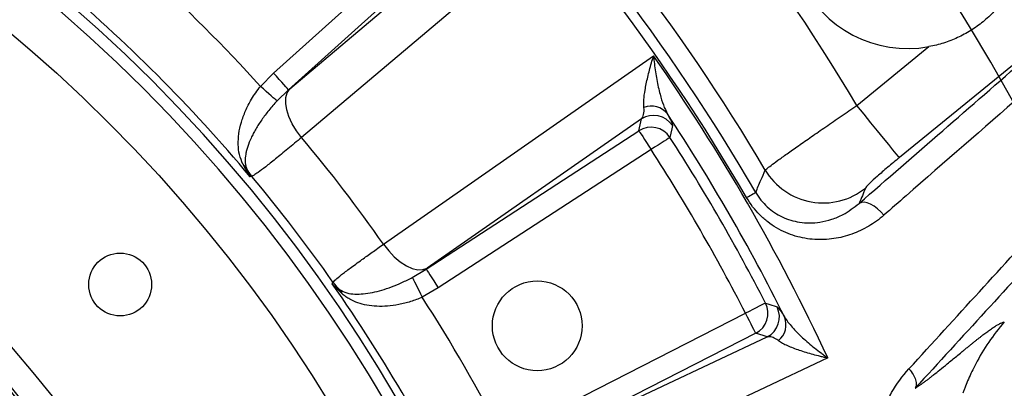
# Model space of a CAD drawing. Extents: x 0 to 8410, y 0 to 5940.
# Tile 26 of 110: x 2821 to 3260, y 4411 to 4575. Entities that reach past the tile are written whole.
import ezdxf

# ---------------------------------------------------------------- set-up
doc = ezdxf.new("R2010")
doc.units = 0
doc.header["$LTSCALE"] = 10
doc.linetypes.add('CENTERX2', pattern=[20.32, 12.7, -2.54, 2.54, -2.54])
doc.layers.get('0').update_dxf_attribs({"linetype": 'CONTINUOUS'})
doc.styles.add('SLDTEXTSTYLE0', font='TXT', dxfattribs={"width": 0.605})
doc.dimstyles.new('SLDDIMSTYLE0', dxfattribs={"dimtxt": 50, "dimasz": 50, "dimexe": 0, "dimexo": 0.0625, "dimgap": 12.5, "dimtad": 0, "dimtih": 1, "dimtoh": 1, "dimdec": 1, "dimlfac": 0.5, "dimrnd": 1e-09, "dimzin": 12, "dimtxsty": 'SLDTEXTSTYLE0', "dimblk1": 'NONE', "dimsah": 1, "dimcen": 0, "dimazin": 3, "dimtfac": 1, "dimtmove": 0, "dimatfit": 3, "dimtolj": 1, "dimtzin": 12})
doc.dimstyles.new('SLDDIMSTYLE1', dxfattribs={"dimtxt": 50, "dimasz": 50, "dimexe": 0, "dimexo": 0.0625, "dimgap": -12.5, "dimtad": 1, "dimdec": 4, "dimlfac": 5, "dimzin": 12, "dimtxsty": 'SLDTEXTSTYLE0', "dimsah": 1, "dimcen": 0.09, "dimazin": 3, "dimtfac": 1, "dimtofl": 0, "dimtmove": 0, "dimatfit": 3, "dimtolj": 1})
doc.dimstyles.new('SLDDIMSTYLE2', dxfattribs={"dimtxt": 50, "dimasz": 50, "dimexe": 0, "dimexo": 0.0625, "dimgap": 12.5, "dimtad": 1, "dimdec": 1, "dimlfac": 0.5, "dimrnd": 1e-09, "dimzin": 12, "dimtxsty": 'SLDTEXTSTYLE0', "dimsah": 1, "dimcen": 0.09, "dimazin": 3, "dimtfac": 1, "dimtofl": 0, "dimtmove": 0, "dimatfit": 3, "dimtolj": 1, "dimtzin": 12})

# ---------------------------------------------------------------- blocks, each defined once
blk = doc.blocks.new('_D')
at = {"color": 7, "linetype": 'CONTINUOUS'}
for p, q in [((1762.91, 5138.79), (3012.06, 2973.23)), ((3012.06, 2973.23), (3116.53, 2792.13)), ((3116.53, 2792.13), (3367.21, 2792.13))]:
    blk.add_line(p, q, dxfattribs=at)
blk.add_solid([(3012.06, 2973.23), (3030.55, 2926.18), (3043.54, 2933.67)], dxfattribs=at)
at = {"color": 7, "linetype": 'CONTINUOUS', "char_height": 50, "attachment_point": 1, "style": 'SLDTEXTSTYLE0'}
for s, insert in [('%%c', (3141.53, 2856.58)), ('1250', (3214.43, 2856.72))]:
    blk.add_mtext(s, dxfattribs=dict(at, insert=insert))
blk = doc.blocks.new('_NONE')
blk = doc.blocks.new('_D_1')
at = {"color": 7, "linetype": 'CONTINUOUS'}
for p, q in [((3248.9, 3345.91), (3701.1, 2973.15)), ((2387.49, 3030.16), (2387.49, 2353.62)), ((2979.56, 2571.41), (3156.43, 2654.83)), ((3156.43, 2654.83), (3189.17, 2585.43)), ((3189.17, 2585.43), (3012.29, 2502.01)), ((3012.29, 2502.01), (2979.56, 2571.41))]:
    blk.add_line(p, q, dxfattribs=at)
blk.add_arc((2387.49, 4056.01), 1687.4, 270, 320.5, dxfattribs=at)
for points in [[(3689.52, 2982.7), (3651.43, 2949.45), (3662.87, 2939.73)], [(2387.49, 2368.62), (2437.59, 2361.86), (2437.37, 2376.85)]]:
    blk.add_solid(points, dxfattribs=at)
at = {"color": 7, "linetype": 'CONTINUOUS', "insert": (3000.35, 2567.64), "char_height": 50, "attachment_point": 1, "rotation": 25.25, "style": 'SLDTEXTSTYLE0'}
blk.add_mtext('50,5°', dxfattribs=at)
blk = doc.blocks.new('_D_2')
at = {"color": 7, "linetype": 'CONTINUOUS'}
for p, q in [((2387.49, 5081.86), (2387.49, 5615.48)), ((2920.53, 5523.54), (2949.9, 5594.44)), ((2949.9, 5594.44), (3077.64, 5541.53)), ((3077.64, 5541.53), (3048.27, 5470.63)), ((3048.27, 5470.63), (2920.53, 5523.54)), ((3135.61, 4804.13), (3490.19, 5158.72))]:
    blk.add_line(p, q, dxfattribs=at)
blk.add_arc((2387.49, 4056.01), 1544.46, 45, 90, dxfattribs=at)
for points in [[(2387.49, 5600.48), (2437.36, 5592.17), (2437.6, 5607.17)], [(3479.59, 5148.11), (3448.88, 5188.28), (3438.45, 5177.5)]]:
    blk.add_solid(points, dxfattribs=at)
at = {"color": 7, "linetype": 'CONTINUOUS', "insert": (2961.07, 5576.51), "char_height": 50, "attachment_point": 1, "rotation": 337.5, "style": 'SLDTEXTSTYLE0'}
blk.add_mtext('45°', dxfattribs=at)
blk = doc.blocks.new('SW_SYMBOL_MOD_BOX')
at = {"color": 0, "linetype": 'CONTINUOUS'}
for p, q in [((2000, 2000), (2000, 8000)), ((2000, 8000), (8000, 8000)), ((8000, 8000), (8000, 2000)), ((2000, 2000), (8000, 2000))]:
    blk.add_line(p, q, dxfattribs=at)
blk = doc.blocks.new('_D_8')
at = {"color": 7, "linetype": 'CONTINUOUS'}
for p, q in [((3241.95, 4976.01), (3946.89, 4976.01)), ((3931.89, 4976.01), (3931.89, 3136.01)), ((3241.95, 3136.01), (3946.89, 3136.01))]:
    blk.add_line(p, q, dxfattribs=at)
for points in [[(3931.89, 4976.01), (3924.39, 4926.01), (3939.39, 4926.01)], [(3931.89, 3136.01), (3939.39, 3186.01), (3924.39, 3186.01)]]:
    blk.add_solid(points, dxfattribs=at)
at = {"color": 7, "linetype": 'CONTINUOUS', "xscale": 0.006445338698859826, "yscale": 0.006445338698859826, "zscale": 0.006445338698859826, "rotation": 90.0000000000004}
blk.add_blockref('SW_SYMBOL_MOD_BOX', (3924.66, 3964.19), dxfattribs=at)
at = {"color": 7, "linetype": 'CONTINUOUS', "insert": (3867.29, 4033.25), "char_height": 50, "attachment_point": 1, "rotation": 90, "style": 'SLDTEXTSTYLE0'}
blk.add_mtext('920', dxfattribs=at)
blk = doc.blocks.new('SW_CENTERMARKSYMBOL_0')
at = {"color": 0, "linetype": 'CONTINUOUS'}
blk.add_arc((829.04, -559.19), 1000, 326.80214, 33.19786, dxfattribs=at)

msp = doc.modelspace()

# ---------------------------------------------------------------- linework, layer by layer
at = {"color": 8, "linetype": 'CONTINUOUS'}
for p, q in [((2933.884059, 4551.239373), (3017.92029, 4626.90592)), ((3024.602388, 4619.484665), (2940.566216, 4543.818118)), ((2941.057537, 4544.231804), (3029.972826, 4619.204821)), ((3285.073791, 4572.620155), (3212.759588, 4513.629677)), ((3193.822299, 4536.844196), (3225.944911, 4563.048305)), ((2928.003882, 4545.362176), (2933.884059, 4551.239373)), ((2940.566216, 4543.818118), (2935.384129, 4538.851948)), ((3097.777103, 4530.840637), (3002.345715, 4464.359464)), ((3096.657429, 4525.580765), (3097.777103, 4530.840637)), ((3001.818989, 4463.991942), (3096.657429, 4525.580765)), ((3102.096353, 4517.205538), (3007.257913, 4455.616744)), ((2995.680843, 4460.271777), (3001.818989, 4463.991942)), ((3007.257913, 4455.616744), (3000.059043, 4451.458038)), ((3043.440436, 4392.946692), (3144.19714, 4444.284798)), ((3148.730848, 4435.386957), (3047.974144, 4384.048851)), ((3048.555766, 4384.321274), (3153.845881, 4433.7267)), ((3153.845881, 4433.7267), (3148.730848, 4435.386957))]:
    msp.add_line(p, q, dxfattribs=at)
at = {"color": 8, "linetype": 'CONTINUOUS', "flags": 128}
for points in [[(3058.471058, 4617.17868), (3032.482002, 4595.266999), (2946.330522, 4522.633256)], [(2982.847844, 4475.042881), (3010.739062, 4494.475694), (3103.19588, 4558.892192)], [(2940.566216, 4543.818118), (2940.38013, 4544.024767), (2939.960693, 4544.490548), (2939.323042, 4545.19874), (2938.490067, 4546.123894), (2937.49157, 4547.232808), (2936.363552, 4548.485609), (2935.146485, 4549.837323), (2933.884059, 4551.239373)], [(2935.384129, 4538.851948), (2935.042177, 4539.153607), (2934.487556, 4539.642842), (2933.737014, 4540.304901), (2932.813202, 4541.119786), (2931.744073, 4542.06288), (2930.561994, 4543.105634), (2929.302548, 4544.216605), (2928.003882, 4545.362176)], [(2946.330522, 4522.633256), (2944.063697, 4525.618495), (2942.163203, 4528.73707), (2940.696214, 4531.878711), (2939.714585, 4534.932347), (2939.253066, 4537.789942), (2939.327989, 4540.350469), (2939.936612, 4542.523386), (2941.057537, 4544.231804)], [(3212.759588, 4513.629677), (3212.324057, 4514.163585), (3211.363111, 4515.341552), (3209.904049, 4517.130168), (3207.988296, 4519.478591), (3205.670331, 4522.320123), (3203.015838, 4525.574149), (3200.100337, 4529.148193), (3197.006498, 4532.940777), (3193.822299, 4536.844196)], [(3096.657429, 4525.580765), (3096.808885, 4525.347532), (3097.150241, 4524.821879), (3097.669278, 4524.02264), (3098.347281, 4522.978576), (3099.15999, 4521.727146), (3100.07814, 4520.313294), (3101.068769, 4518.787833), (3102.096353, 4517.205538)], [(3111.582373, 4527.917923), (3111.282621, 4526.462348), (3110.486959, 4522.62068)], [(3110.486959, 4522.62068), (3110.253308, 4522.46988), (3109.726701, 4522.130014), (3108.925973, 4521.613242), (3107.879971, 4520.938189), (3106.626247, 4520.129056), (3105.209802, 4519.2149), (3103.681539, 4518.228592), (3102.096353, 4517.205538)], [(2924.162899, 4505.262645), (2923.701559, 4505.171092), (2923.433099, 4505.117805)], [(3144.651566, 4495.80145), (3145.471845, 4496.27787), (3146.219705, 4496.712269), (3146.88525, 4497.098835), (3147.459362, 4497.432293), (3147.934411, 4497.708233), (3148.30402, 4497.922899), (3148.563121, 4498.07343), (3148.708318, 4498.157771)], [(3205.812965, 4487.957151), (3204.492961, 4489.504577), (3203.034673, 4490.886153), (3201.498483, 4492.044719), (3199.947928, 4492.932351), (3198.447202, 4493.512274), (3197.058414, 4493.760528), (3195.839022, 4493.666829), (3194.839512, 4493.235023)], [(2982.847844, 4475.042881), (2985.144709, 4472.080679), (2987.665151, 4469.437809), (2990.320061, 4467.207672), (2993.015562, 4465.469183), (2995.656346, 4464.283796), (2998.149012, 4463.693412), (3000.405405, 4463.718923), (3002.345715, 4464.359464)], [(3001.818989, 4463.991942), (3001.970444, 4463.758709), (3002.3118, 4463.233055), (3002.830837, 4462.433846), (3003.50884, 4461.389752), (3004.32155, 4460.138323), (3005.2397, 4458.7245), (3006.230329, 4457.199039), (3007.257913, 4455.616744)], [(2995.680843, 4460.271777), (2995.883678, 4459.863426), (2996.212695, 4459.201069), (2996.657942, 4458.304735), (2997.205947, 4457.201512), (2997.8402, 4455.924751), (2998.541508, 4454.513015), (2999.288653, 4453.008951), (3000.059043, 4451.458038)], [(2960.002933, 4457.459034), (2960.123931, 4457.704575), (2960.331772, 4458.126487)], [(3153.082107, 4448.843719), (3152.834688, 4448.716791), (3152.277027, 4448.430659), (3151.429151, 4447.995605), (3150.321518, 4447.427274), (3148.993943, 4446.746083), (3147.494052, 4445.976468), (3145.875726, 4445.146115), (3144.19714, 4444.284798)], [(3153.082107, 4448.843719), (3154.495631, 4448.377045), (3158.217405, 4447.143765)], [(3148.730848, 4435.386957), (3148.604606, 4435.634734), (3148.320053, 4436.1932), (3147.887383, 4437.042298), (3147.322212, 4438.15151), (3146.644805, 4439.481051), (3145.879422, 4440.983118), (3145.053659, 4442.603769), (3144.19714, 4444.284798)], [(3180.848632, 4424.393685), (3150.07392, 4409.955116), (3048.058961, 4362.093927)]]:
    msp.add_lwpolyline(points, dxfattribs=at)
at = {"color": 7, "linetype": 'CENTERX2'}
msp.add_circle((2387.486134, 4056.011321), 1250, dxfattribs=at)
at = {"color": 7, "linetype": 'CONTINUOUS'}
for centre, radius in [((2387.486134, 4056.011321), 668.928203), ((2387.486134, 4056.011321), 569), ((2387.486134, 4056.011321), 556), ((2865.497867, 4457.110789), 14), ((3051.37064, 4438.693718), 20)]:
    msp.add_circle(centre, radius, dxfattribs=at)
at = {"color": 8, "linetype": 'CONTINUOUS'}
msp.add_circle((2387.486134, 4056.011321), 557.222742, dxfattribs=at)
for centre, radius, start, end in [((2387.486134, 4056.011321), 938.817466, 30.808391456, 59.191608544), ((2387.486134, 4056.011321), 889.007731, 30.564613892, 59.435386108), ((2387.486134, 4056.011321), 880.31399, 30.14962838, 59.85037162), ((2387.486134, 4056.011321), 875.622555, 30.14962838, 59.85037162), ((2387.486134, 4056.011321), 695.772879, 157.856529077, 142.143470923), ((2387.486134, 4056.011321), 690.566107, 157.827081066, 142.172918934), ((2387.486134, 4056.011321), 729.125279, 42.155717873, 47.844282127), ((2387.486134, 4056.011321), 699.239438, 39.961933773, 50.038066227), ((2387.486134, 4056.011321), 874.716862, 24.906877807, 35.093122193), ((3102.126711, 4527.344566), 9.240714, 38.1602011, 110.61859235), ((2387.486134, 4056.011321), 865.285296, 26.542887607, 33.457112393), ((3103.206612, 4522.421057), 10.018428, 33.27619539, 122.81663594), ((3102.086814, 4517.161021), 10.018498, 33.02177872, 122.81552278), ((2387.486134, 4056.011321), 728.040547, 35.138910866, 39.861089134), ((2387.486134, 4056.011321), 860.49665, 27.162662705, 32.837337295), ((2387.486134, 4056.011321), 850.510354, 27.162662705, 32.837337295), ((2916.392064, 4505.622928), 6.295809, 32.10535755, 53.13465463), ((2939.598195, 4518.06999), 20.056831, 206.98515407, 219.68399058), ((3178.797311, 4523.518381), 30.08803, 210.87013741, 308.78019876), ((2387.486134, 4056.011321), 699.891937, 35.067349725, 39.932650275), ((2387.486134, 4056.011321), 536, 31.72620374, 48.27379626), ((2387.486134, 4056.011321), 699.239438, 24.961933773, 35.038066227), ((2976.694143, 4469.71789), 20.052127, 215.31445413, 228.0162987), ((2958.667531, 4450.526594), 6.296947, 21.86677668, 42.89231336), ((2387.486134, 4056.011321), 729.125279, 27.155717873, 32.844282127), ((3144.153863, 4444.298803), 10.018473, 297.18432839, 26.97833356), ((3149.269032, 4442.638614), 10.018471, 297.1834544, 26.72344237), ((3152.992894, 4439.24162), 9.240782, 309.38161196, 21.83946193)]:
    msp.add_arc(centre, radius, start, end, dxfattribs=at)
at = {"color": 7, "linetype": 'CONTINUOUS'}
msp.add_arc((3216.523707, 4615.204224), 53, 338.17262052, 280.23920575, dxfattribs=at)
for points, knots in [([(3265.724044, 4595.498216), (3264.886303, 4593.406612), (3263.924169, 4591.389121), (3261.758441, 4587.495349), (3260.554824, 4585.619092), (3258.564444, 4582.911326), (3257.8679, 4582.024226), (3256.429159, 4580.307096), (3255.685712, 4579.475027), (3253.384521, 4577.056706), (3251.756193, 4575.548032), (3249.172805, 4573.439744), (3248.288125, 4572.762846), (3246.4709, 4571.461631), (3245.535554, 4570.835594), (3242.675679, 4569.050948), (3240.713268, 4567.994102), (3236.679611, 4566.13621), (3234.608363, 4565.335175), (3230.353626, 4563.991822), (3228.161627, 4563.448713), (3225.944913, 4563.048296)], [0, 0, 0, 0, 0.125, 0.125, 0.25, 0.25, 0.3125, 0.3125, 0.375, 0.375, 0.5, 0.5, 0.5625, 0.5625, 0.625, 0.625, 0.75, 0.75, 0.875, 0.875, 1, 1, 1, 1]), ([(3259.512926, 4440.422227), (3257.016965, 4437.530025), (3254.690294, 4434.49797), (3250.435366, 4428.255091), (3248.504286, 4425.040044), (3246.786129, 4421.791595)], [0, 0, 0, 0, 0.5, 0.5, 1, 1, 1, 1]), ([(3246.786129, 4421.791595), (3246.16364, 4420.614681), (3245.576985, 4419.448381), (3244.481373, 4417.165929), (3243.972719, 4416.050886), (3243.024598, 4413.874057), (3242.585185, 4412.812377), (3241.971957, 4411.260396), (3241.775199, 4410.749814), (3241.395964, 4409.741917), (3241.213104, 4409.243449), (3241.039547, 4408.759037)], [0, 0, 0, 0, 0.25, 0.25, 0.5, 0.5, 0.75, 0.75, 0.875, 0.875, 1, 1, 1, 1])]:
    msp.add_open_spline(points, degree=3, knots=knots, dxfattribs=at)
at = {"color": 8, "linetype": 'CONTINUOUS'}
for points, knots in [([(3098.872636, 4535.993369), (3098.83488, 4537.103101), (3098.759252, 4539.325998), (3099.409903, 4543.960871), (3100.527891, 4549.41414), (3101.911495, 4554.617979), (3102.868842, 4557.835097), (3103.191528, 4558.878125), (3103.19588, 4558.892192)], [0, 0, 0, 0, 0.1958704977, 0.3923469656, 0.6379971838, 0.8838509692, 0.9984334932, 1, 1, 1, 1]), ([(3103.19588, 4558.892192), (3103.197349, 4558.876635), (3103.306749, 4557.718328), (3103.693672, 4554.138053), (3104.555046, 4548.319776), (3105.914578, 4542.175116), (3107.479136, 4536.909006), (3108.755414, 4534.337701), (3109.392558, 4533.054055)], [0, 0, 0, 0, 0.0015582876, 0.1160199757, 0.3619096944, 0.607599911, 0.8041060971, 1, 1, 1, 1]), ([(3280.18782, 4552.816035), (3275.891587, 4549.069723), (3254.410459, 4530.338194), (3229.619312, 4508.718819), (3209.113802, 4490.835833), (3205.812965, 4487.957151)], [0, 0, 0, 0, 0.1733877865, 0.8669375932, 1, 1, 1, 1]), ([(2920.169149, 4510.659875), (2919.594369, 4512.090219), (2918.444073, 4514.952737), (2917.980297, 4519.413996), (2918.248526, 4524.234335), (2919.342687, 4529.262739), (2921.239827, 4534.4428), (2923.976858, 4539.944721), (2926.595902, 4543.468056), (2928.003882, 4545.362176)], [0, 0, 0, 0, 0.1427141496, 0.2856109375, 0.4265258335, 0.5673340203, 0.704264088, 0.8410144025, 1, 1, 1, 1]), ([(2935.384127, 4538.851962), (2934.089331, 4537.474442), (2932.874131, 4536.07947), (2931.160851, 4533.967497), (2930.606192, 4533.257586), (2929.543886, 4531.846092), (2929.036671, 4531.145339), (2927.583203, 4529.058003), (2926.704674, 4527.686361), (2925.517319, 4525.658279), (2925.143391, 4524.987145), (2924.43977, 4523.654517), (2924.111035, 4522.994501), (2923.205993, 4521.05895), (2922.704712, 4519.817535), (2922.103476, 4518.020184), (2921.928312, 4517.431877), (2921.629838, 4516.275281), (2921.506236, 4515.705171), (2921.219805, 4514.036634), (2921.139403, 4512.983588), (2921.201935, 4511.459339), (2921.253515, 4510.960392), (2921.428919, 4509.967774), (2921.55197, 4509.474983), (2921.725081, 4508.969003)], [0, 0, 0, 0, 0.125, 0.125, 0.1875, 0.1875, 0.25, 0.25, 0.375, 0.375, 0.4375, 0.4375, 0.5, 0.5, 0.625, 0.625, 0.6875, 0.6875, 0.75, 0.75, 0.875, 0.875, 0.9375, 0.9375, 1, 1, 1, 1]), ([(3097.777102, 4530.840624), (3098.247034, 4531.302938), (3098.58406, 4531.967494), (3098.962551, 4533.674726), (3099.009143, 4534.716726), (3098.872628, 4535.993365)], [0, 0, 0, 0, 0.5, 0.5, 1, 1, 1, 1]), ([(3109.392558, 4533.054055), (3109.918894, 4532.041227), (3110.99058, 4529.978982), (3111.568547, 4528.471015), (3111.578692, 4528.065157), (3111.582373, 4527.917923)], [0, 0, 0, 0, 0.3808091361, 0.7753753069, 1, 1, 1, 1]), ([(3152.971779, 4508.080395), (3153.149213, 4508.247721), (3153.584432, 4508.658148), (3155.390043, 4510.054966), (3158.447652, 4512.305008), (3162.594635, 4515.273229), (3167.644054, 4518.830947), (3173.481559, 4522.897586), (3179.905411, 4527.335013), (3186.754567, 4532.034191), (3191.466392, 4535.240864), (3193.822299, 4536.844196)], [0, 0, 0, 0, 0.0790911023, 0.1939987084, 0.3089073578, 0.4242615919, 0.5396172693, 0.6546989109, 0.7697806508, 0.8848906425, 1, 1, 1, 1]), ([(2946.330522, 4522.633256), (2944.230905, 4520.877288), (2939.970897, 4517.314523), (2934.596723, 4512.935788), (2930.100463, 4509.373226), (2927.033933, 4507.066927), (2925.045089, 4505.692475), (2924.458555, 4505.406698), (2924.162899, 4505.262645)], [0, 0, 0, 0, 0.1787392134, 0.3626521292, 0.5413513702, 0.7252166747, 0.8614889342, 1, 1, 1, 1]), ([(3212.759588, 4513.629677), (3210.983094, 4512.165167), (3207.430196, 4509.236224), (3202.793143, 4505.215185), (3199.378424, 4502.079185), (3197.909971, 4500.538823), (3197.697048, 4500.160166), (3197.64248, 4500.063123)], [0, 0, 0, 0, 0.2306677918, 0.4613237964, 0.6920391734, 0.9210747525, 1, 1, 1, 1]), ([(2920.169135, 4510.659867), (2920.638528, 4509.681172), (2921.146452, 4508.730421), (2922.235329, 4506.883235), (2922.817513, 4505.985092), (2923.433116, 4505.117794)], [0, 0, 0, 0, 0.5, 0.5, 1, 1, 1, 1]), ([(2921.725081, 4508.969003), (2921.943854, 4508.276339), (2922.196592, 4507.609409), (2922.766674, 4506.325798), (2923.084578, 4505.708192), (2923.433116, 4505.117794)], [0, 0, 0, 0, 0.5, 0.5, 1, 1, 1, 1]), ([(3148.708318, 4498.157771), (3149.492611, 4499.978861), (3150.918408, 4503.28949), (3152.334598, 4506.59373), (3152.971779, 4508.080395)], [0, 0, 0, 0, 0.5500735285, 1, 1, 1, 1]), ([(3148.708318, 4498.157771), (3149.462332, 4496.981119), (3150.970606, 4494.627429), (3153.849825, 4491.598432), (3157.055665, 4489.095942), (3160.589658, 4487.099594), (3164.330953, 4485.672562), (3168.475217, 4484.737375), (3172.848187, 4484.424481), (3177.721164, 4484.810417), (3182.704428, 4486.03356), (3188.763096, 4488.531969), (3192.517421, 4491.43776), (3194.839512, 4493.235023)], [0, 0, 0, 0, 0.0664382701, 0.1328983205, 0.200541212, 0.268264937, 0.341831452, 0.4154714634, 0.505502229, 0.59560408, 0.7072373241, 0.8189231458, 1, 1, 1, 1]), ([(3205.812964, 4487.957145), (3203.703792, 4486.1177), (3201.457032, 4484.496697), (3197.883663, 4482.388592), (3196.654455, 4481.738384), (3194.145736, 4480.559812), (3192.86898, 4480.032213), (3188.971092, 4478.635469), (3186.283196, 4477.950109), (3182.102113, 4477.330629), (3180.689378, 4477.194294), (3177.857846, 4477.070825), (3176.434252, 4477.082877), (3173.570214, 4477.263561), (3172.129779, 4477.432112), (3169.230055, 4477.941705), (3167.791093, 4478.279351), (3164.941289, 4479.127212), (3163.529546, 4479.637504), (3160.734456, 4480.846506), (3159.347334, 4481.548837), (3156.676043, 4483.120728), (3155.383094, 4483.99334), (3153.511266, 4485.439819), (3152.89862, 4485.944967), (3151.696942, 4487.003375), (3151.107127, 4487.557754), (3148.267382, 4490.406667), (3146.301232, 4492.961311), (3144.651579, 4495.801439)], [0, 0, 0, 0, 0.125, 0.125, 0.1875, 0.1875, 0.25, 0.25, 0.375, 0.375, 0.4375, 0.4375, 0.5, 0.5, 0.5625, 0.5625, 0.625, 0.625, 0.6875, 0.6875, 0.75, 0.75, 0.8125, 0.8125, 0.84375, 0.84375, 0.875, 0.875, 1, 1, 1, 1]), ([(2960.331772, 4458.126487), (2960.6408, 4458.467509), (2961.267804, 4459.159428), (2963.956635, 4461.34479), (2967.880799, 4464.331863), (2972.59622, 4467.77925), (2977.655485, 4471.398842), (2981.107741, 4473.821663), (2982.847844, 4475.042881)], [0, 0, 0, 0, 0.178972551, 0.3631276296, 0.5421683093, 0.7264062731, 0.8620956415, 1, 1, 1, 1]), ([(2963.280891, 4454.812439), (2964.311584, 4454.262353), (2966.374354, 4453.161444), (2969.876623, 4452.769515), (2973.7716, 4452.868195), (2977.792672, 4453.497056), (2982.042196, 4454.560628), (2986.434409, 4456.026829), (2991.023239, 4457.892283), (2994.128412, 4459.478666), (2995.680843, 4460.271777)], [0, 0, 0, 0, 0.1424121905, 0.28501558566, 0.41020575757, 0.53536937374, 0.65060117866, 0.76580891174, 0.88291623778, 1, 1, 1, 1]), ([(2960.002933, 4457.459034), (2960.009209, 4457.452654), (2960.971612, 4456.474276), (2962.130028, 4455.640639), (2963.280891, 4454.812439)], [0, 0, 0, 0, 0.0065207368, 1, 1, 1, 1]), ([(2964.511429, 4452.87189), (2962.944798, 4454.338116), (2961.369207, 4455.812727), (2960.01066, 4457.449724), (2960.002933, 4457.459034)], [0, 0, 0, 0, 0.9943127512, 1, 1, 1, 1]), ([(3000.059048, 4451.458027), (2998.351963, 4450.68722), (2996.630924, 4450.041572), (2994.034285, 4449.22857), (2993.166159, 4448.983843), (2991.425099, 4448.545016), (2990.548637, 4448.35043), (2987.962111, 4447.850934), (2986.281161, 4447.625209), (2982.995479, 4447.369265), (2981.380871, 4447.340655), (2978.307563, 4447.47613), (2976.83991, 4447.638309), (2974.024914, 4448.150119), (2972.670523, 4448.503039), (2970.126227, 4449.392691), (2968.930902, 4449.928417), (2967.223711, 4450.892174), (2966.668896, 4451.240369), (2965.579109, 4452.001831), (2965.044419, 4452.414674), (2964.511412, 4452.871886)], [0, 0, 0, 0, 0.125, 0.125, 0.1875, 0.1875, 0.25, 0.25, 0.375, 0.375, 0.5, 0.5, 0.625, 0.625, 0.75, 0.75, 0.875, 0.875, 0.9375, 0.9375, 1, 1, 1, 1]), ([(3158.217405, 4447.143765), (3158.451745, 4446.971045), (3158.92797, 4446.620045), (3160.162601, 4444.914416), (3161.192553, 4443.279238), (3161.570464, 4442.679258)], [0, 0, 0, 0, 0.3801647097, 0.7725699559, 1, 1, 1, 1]), ([(3161.570462, 4442.679261), (3162.007329, 4441.922086), (3162.52441, 4441.159837), (3163.675757, 4439.627507), (3164.310587, 4438.857394), (3165.675956, 4437.310413), (3166.406701, 4436.533533), (3167.951624, 4434.973569), (3168.761537, 4434.195021), (3171.269868, 4431.880843), (3173.053848, 4430.358268), (3175.873267, 4428.099437), (3176.837312, 4427.350732), (3178.319165, 4426.233862), (3178.818585, 4425.862998), (3179.574554, 4425.309803), (3179.827751, 4425.125872), (3180.336559, 4424.758944), (3180.5943, 4424.574431), (3180.848613, 4424.393685)], [0, 0, 0, 0, 0.125, 0.125, 0.25, 0.25, 0.375, 0.375, 0.5, 0.5, 0.75, 0.75, 0.875, 0.875, 0.9375, 0.9375, 0.96875, 0.96875, 1, 1, 1, 1]), ([(3219.758622, 4410.882581), (3219.884066, 4410.960624), (3220.136869, 4411.117902), (3220.534921, 4411.374451), (3220.950304, 4411.648248), (3221.384218, 4411.940708), (3221.836334, 4412.251445), (3222.306743, 4412.580564), (3222.79542, 4412.928036), (3223.302372, 4413.293869), (3223.827598, 4413.678062), (3224.371097, 4414.080614), (3224.932869, 4414.501526), (3225.512916, 4414.940798), (3226.111235, 4415.398428), (3226.727835, 4415.874428), (3227.362678, 4416.36875), (3228.681543, 4417.404128), (3230.905258, 4419.181146), (3233.670045, 4421.429566), (3236.211909, 4423.510548), (3238.325378, 4425.242809), (3240.188329, 4426.775173), (3241.766177, 4428.070607), (3243.034072, 4429.103725), (3244.250607, 4430.088437), (3245.414686, 4431.023433), (3246.526594, 4431.909051), (3247.586258, 4432.745206), (3248.5937, 4433.531922), (3249.548919, 4434.2692), (3250.451908, 4434.957029), (3251.302707, 4435.595458), (3252.433834, 4436.429659), (3253.784129, 4437.392991), (3255.265079, 4438.386632), (3256.380866, 4439.076884), (3257.204041, 4439.531692), (3257.817779, 4439.831229), (3258.409864, 4440.081303), (3258.982792, 4440.284812), (3259.333264, 4440.375657), (3259.512926, 4440.422227)], [0, 0, 0, 0, 0.0120414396, 0.0242667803, 0.0366766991, 0.0492718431, 0.0620528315, 0.0750202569, 0.0881746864, 0.1015166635, 0.1150467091, 0.1287653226, 0.142672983, 0.1567701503, 0.1710572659, 0.185534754, 0.2002030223, 0.2150624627, 0.2755377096, 0.3467142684, 0.3907278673, 0.4347413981, 0.4787549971, 0.5062160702, 0.5329566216, 0.558977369, 0.5842790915, 0.6088626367, 0.6327289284, 0.6558789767, 0.678313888, 0.7000348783, 0.7210432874, 0.7413405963, 0.7862970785, 0.8295324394, 0.8710710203, 0.8940628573, 0.9184449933, 0.9442246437, 0.9714079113, 1, 1, 1, 1]), ([(3158.856009, 4432.099076), (3158.407475, 4432.40182), (3157.190057, 4433.223534), (3155.438142, 4433.902602), (3154.380774, 4433.785791), (3153.845881, 4433.7267)], [0, 0, 0, 0, 0.223754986, 0.6073193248, 1, 1, 1, 1]), ([(3158.856025, 4432.099074), (3159.384167, 4431.713895), (3159.996945, 4431.340599), (3161.346956, 4430.610973), (3162.084769, 4430.254728), (3163.662558, 4429.55567), (3164.502748, 4429.212889), (3166.27258, 4428.538613), (3167.197203, 4428.209163), (3170.052758, 4427.248026), (3172.073655, 4426.639602), (3175.255828, 4425.76659), (3176.342029, 4425.482294), (3178.008938, 4425.065554), (3178.570261, 4424.928415), (3179.419227, 4424.725699), (3179.703455, 4424.658607), (3180.27439, 4424.52538), (3180.563513, 4424.458691), (3180.848613, 4424.393685)], [0, 0, 0, 0, 0.125, 0.125, 0.25, 0.25, 0.375, 0.375, 0.5, 0.5, 0.75, 0.75, 0.875, 0.875, 0.9375, 0.9375, 0.96875, 0.96875, 1, 1, 1, 1]), ([(3205.818131, 4367.535961), (3204.920142, 4369.894854), (3204.211827, 4372.32851), (3203.202764, 4377.1765), (3202.894527, 4379.604703), (3202.711553, 4383.253162), (3202.697332, 4384.470346), (3202.762201, 4386.906808), (3202.841707, 4388.122522), (3203.209975, 4391.7022), (3203.628102, 4394.022649), (3204.487764, 4397.414948), (3204.813247, 4398.530915), (3205.539453, 4400.734333), (3205.941432, 4401.824103), (3207.235935, 4405.002989), (3208.221188, 4407.018681), (3211.491595, 4412.800529), (3214.089226, 4416.303385), (3217.026196, 4419.522728)], [0, 0, 0, 0, 0.125, 0.125, 0.25, 0.25, 0.3125, 0.3125, 0.375, 0.375, 0.5, 0.5, 0.5625, 0.5625, 0.625, 0.625, 0.75, 0.75, 1, 1, 1, 1]), ([(3217.026196, 4419.522728), (3217.727486, 4418.726218), (3218.343466, 4417.892527), (3219.341154, 4416.236932), (3219.72268, 4415.415332), (3220.211667, 4413.869426), (3220.31904, 4413.145404), (3220.248449, 4411.870039), (3220.070497, 4411.318929), (3219.759084, 4410.882867)], [0, 0, 0, 0, 0.25, 0.25, 0.5, 0.5, 0.75, 0.75, 1, 1, 1, 1])]:
    msp.add_open_spline(points, degree=3, knots=knots, dxfattribs=at)
for points in [[(3194.839494, 4493.235033), (3219.668556, 4514.833308), (3244.476921, 4536.417479), (3269.269994, 4557.991227)], [(2940.566204, 4543.818125), (2940.728837, 4543.954868), (2940.892605, 4544.092761), (2941.057518, 4544.231815)], [(3197.642476, 4500.063115), (3196.710973, 4497.789368), (3195.776666, 4495.513357), (3194.839494, 4493.235033)], [(3217.026196, 4419.522728), (3237.971343, 4442.48163), (3258.878927, 4465.378118), (3279.758383, 4488.22751)], [(3282.575327, 4479.405391), (3261.671025, 4456.612704), (3240.735753, 4433.776721), (3219.759084, 4410.882867)], [(3002.345735, 4464.359455), (3002.168807, 4464.2362), (3001.993225, 4464.113701), (3001.818978, 4463.991952)]]:
    msp.add_open_spline(points, degree=3, dxfattribs=at)

# ---------------------------------------------------------------- block references
at = {"color": 7, "linetype": 'CONTINUOUS'}
msp.add_blockref('SW_CENTERMARKSYMBOL_0', (1558.448562, 4615.204224), dxfattribs=at)

# ---------------------------------------------------------------- dimensions: what is measured, and where the dimension line sits
for base, line1, line2, picture, middle in [((2978.526819, 5482.909757), ((2387.486134, 5061.859707), (2387.486134, 3050.162934)), ((3121.462973, 4789.98816), (3067.722858, 4736.248044)), '_D_2', (2978.526819, 5482.909757)), ((3107.276613, 2529.837129), ((2387.486134, 3050.162934), (2387.486134, 5061.859707)), ((3233.469592, 3358.636374), (3096.911238, 3471.206395)), '_D_1', (3107.276613, 2529.837129))]:
    dim = msp.add_angular_dim_2l(base=base, line1=line1, line2=line2, dimstyle='SLDDIMSTYLE1', dxfattribs=at)
    dim.commit()
    dim.dimension.update_dxf_attribs({"geometry": picture, "text_midpoint": middle, "dimtype": 162})
dim = msp.add_diameter_dim_2p(p1=(1762.911246, 5138.788402), p2=(3012.061023, 2973.234239), dimstyle='SLDDIMSTYLE0', dxfattribs=at)
dim.commit()
dim.dimension.update_dxf_attribs({"geometry": '_D', "text_midpoint": (3254.36666, 2831.711077), "dimtype": 163})
dim = msp.add_linear_dim(base=(3931.886543, 3136.011321), p1=(3221.948317, 4976.011321), p2=(3221.948317, 3136.011321), angle=90, text='{\\fGDT;o}<>', dimstyle='SLDDIMSTYLE2', dxfattribs=at)
dim.commit()
dim.dimension.update_dxf_attribs({"geometry": '_D_8', "text_midpoint": (3931.886543, 4056.011321), "dimtype": 160})

doc.saveas('drawing.dxf')
